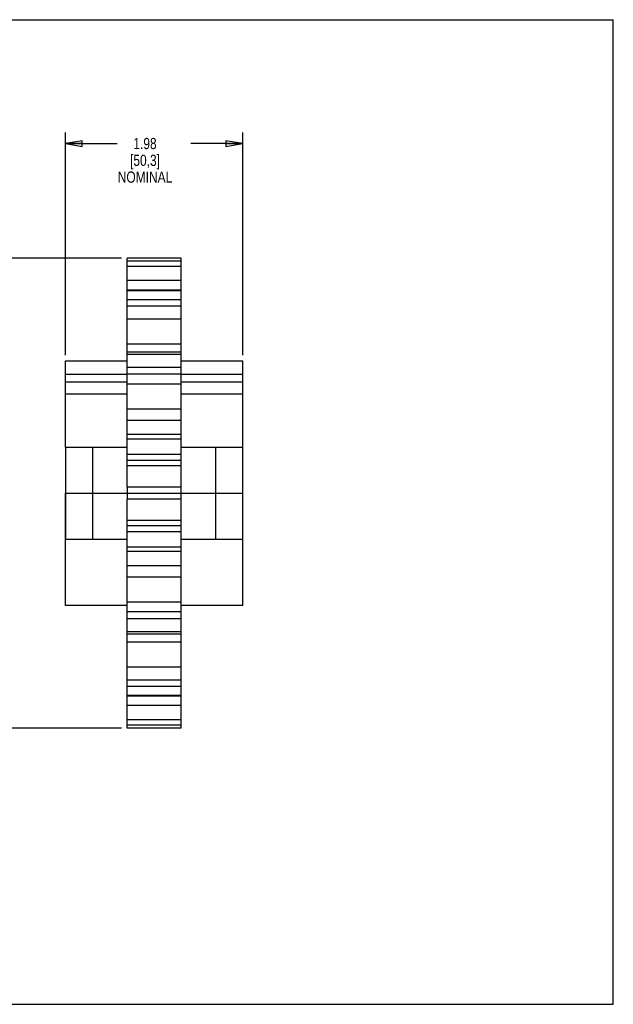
# Model space of a CAD drawing. Header units: inches. Extents: x 0 to 17, y 0 to 11.
# Tile 3 of 3: x 10.4 to 17, y 0 to 11. Entities that reach past the tile are written whole.
import ezdxf

# ---------------------------------------------------------------- set-up
doc = ezdxf.new("R2010")
doc.units = ezdxf.units.IN
doc.header["$LTSCALE"] = 0.935
doc.header["$MEASUREMENT"] = 0
doc.layers.get('0').update_dxf_attribs({"linetype": 'CONTINUOUS'})
doc.layers.add('ALL_FEATURES', color=7, linetype='CONTINUOUS')
doc.styles.get("Standard").update_dxf_attribs({"font": 'txt', "width": 0.8})
doc.dimstyles.new('DIMSTYLE_2', dxfattribs={"dimtxt": 0.125, "dimasz": 0.1875, "dimexe": 0.18, "dimexo": 0.0625, "dimgap": 0.09, "dimtad": 0, "dimtih": 1, "dimtoh": 1, "dimzin": 4, "dimdsep": 46, "dimtxsty": 'STANDARD', "dimblk": 'CLOSED', "dimblk1": 'CLOSED', "dimblk2": 'CLOSED', "dimcen": 0.09, "dimadec": 0, "dimazin": 0, "dimtp": 0.01, "dimtm": 0.01, "dimtfac": 1, "dimtofl": 0, "dimtmove": 0, "dimatfit": 3, "dimldrblk": 'CLOSED', "dimfxl": 1, "dimtolj": 1, "dimtzin": 4, "dimarcsym": 0})

# ---------------------------------------------------------------- blocks, each defined once
blk = doc.blocks.new('_CLOSED')
at = {"color": 0, "linetype": 'BYBLOCK'}
for p, q in [((0, 0), (-1, 0.167)), ((-1, 0.167), (-1, -0.167)), ((-1, -0.167), (0, 0)), ((-1, 0), (0, 0))]:
    blk.add_line(p, q, dxfattribs=at)
blk = doc.blocks.new('*D1')
at = {"color": 3, "linetype": 'CONTINUOUS'}
for p, q in [((10.878, 7.252), (10.878, 9.741)), ((12.858, 7.252), (12.858, 9.741)), ((10.878, 9.616), (11.454, 9.616)), ((12.858, 9.616), (12.279, 9.616))]:
    blk.add_line(p, q, dxfattribs=at)
at = {"color": 3, "linetype": 'CONTINUOUS', "xscale": 0.1875, "yscale": 0.1875, "zscale": 0.1875, "rotation": 180}
blk.add_blockref('_CLOSED', (10.878, 9.616), dxfattribs=at)
at = {"color": 3, "linetype": 'CONTINUOUS', "xscale": 0.1875, "yscale": 0.1875, "zscale": 0.1875}
blk.add_blockref('_CLOSED', (12.858, 9.616), dxfattribs=at)
at = {"color": 3, "linetype": 'CONTINUOUS', "insert": (11.766, 9.679), "char_height": 0.125, "width": 0.7, "attachment_point": 2, "line_spacing_factor": 0.9}
blk.add_mtext('1.98\\P[50,3]\\PNOMINAL', dxfattribs=at)
blk = doc.blocks.new('*D2')
at = {"color": 3, "linetype": 'CONTINUOUS'}
for p, q in [((11.503, 8.336), (2.787, 8.336)), ((2.912, 8.336), (2.912, 6.056)), ((2.912, 3.085), (2.912, 5.431)), ((11.503, 3.085), (2.787, 3.085))]:
    blk.add_line(p, q, dxfattribs=at)
at = {"color": 3, "linetype": 'CONTINUOUS', "xscale": 0.1875, "yscale": 0.1875, "zscale": 0.1875}
for p, rotation in [((2.912, 8.336), 90), ((2.912, 3.085), 270)]:
    blk.add_blockref('_CLOSED', p, dxfattribs=dict(at, rotation=rotation))
at = {"color": 3, "linetype": 'CONTINUOUS', "insert": (2.762, 5.994), "char_height": 0.125, "width": 0.7, "attachment_point": 2, "line_spacing_factor": 0.9}
blk.add_mtext('5.25\\P[133,4]\\PNOMINAL', dxfattribs=at)

msp = doc.modelspace()

# ---------------------------------------------------------------- linework, layer by layer
at = {"color": 7, "linetype": 'CONTINUOUS'}
for p, q in [((0, 11), (17, 11)), ((17, 0), (17, 11)), ((11.565, 5.778), (11.565, 8.336)), ((12.17, 8.336), (11.565, 8.336)), ((12.17, 8.335), (11.565, 8.335)), ((12.17, 8.301), (11.565, 8.301)), ((12.17, 5.778), (12.17, 8.336)), ((12.17, 8.242), (11.565, 8.242)), ((12.17, 8.085), (11.565, 8.085)), ((12.17, 7.98), (11.565, 7.98)), ((12.17, 7.97), (11.565, 7.97)), ((12.17, 7.872), (11.565, 7.872)), ((12.17, 7.799), (11.565, 7.799)), ((12.17, 7.654), (11.565, 7.654)), ((12.17, 7.376), (11.565, 7.376)), ((12.17, 7.287), (11.565, 7.287)), ((12.17, 7.261), (11.565, 7.261)), ((10.878, 6.226), (10.878, 7.19)), ((10.878, 7.19), (11.565, 7.19)), ((12.17, 7.19), (12.858, 7.19)), ((12.858, 6.226), (12.858, 7.19)), ((12.17, 7.115), (11.565, 7.115)), ((10.878, 7.04), (11.565, 7.04)), ((11.565, 6.95), (10.878, 6.95)), ((12.17, 7.039), (11.565, 7.039)), ((12.17, 7.04), (12.858, 7.04)), ((12.858, 6.95), (12.17, 6.95)), ((12.17, 6.928), (11.565, 6.928)), ((11.565, 6.817), (10.878, 6.817)), ((12.858, 6.817), (12.17, 6.817)), ((12.17, 6.648), (11.565, 6.648)), ((12.17, 6.524), (11.565, 6.524)), ((12.17, 6.364), (11.565, 6.364)), ((12.17, 6.315), (11.565, 6.315)), ((10.878, 6.226), (11.565, 6.226)), ((12.17, 6.226), (12.858, 6.226)), ((12.17, 6.143), (11.565, 6.143)), ((12.17, 6.076), (11.565, 6.076)), ((12.17, 6.017), (11.565, 6.017)), ((12.17, 5.778), (11.565, 5.778)), ((10.878, 4.456), (10.878, 5.711)), ((11.565, 3.085), (11.565, 5.644)), ((12.17, 5.644), (11.565, 5.644)), ((12.17, 3.085), (12.17, 5.644)), ((12.858, 4.456), (12.858, 5.711)), ((12.17, 5.405), (11.565, 5.405)), ((12.17, 5.345), (11.565, 5.345)), ((10.878, 5.196), (11.565, 5.196)), ((12.17, 5.278), (11.565, 5.278)), ((12.17, 5.196), (12.858, 5.196)), ((12.17, 5.106), (11.565, 5.106)), ((12.17, 5.058), (11.565, 5.058)), ((12.17, 4.897), (11.565, 4.897)), ((12.17, 4.773), (11.565, 4.773)), ((11.565, 4.456), (10.878, 4.456)), ((12.17, 4.493), (11.565, 4.493)), ((12.858, 4.456), (12.17, 4.456)), ((12.17, 4.383), (11.565, 4.383)), ((12.17, 4.307), (11.565, 4.307)), ((12.17, 4.161), (11.565, 4.161)), ((12.17, 4.134), (11.565, 4.134)), ((12.17, 4.046), (11.565, 4.046)), ((12.17, 3.767), (11.565, 3.767)), ((12.17, 3.622), (11.565, 3.622)), ((12.17, 3.549), (11.565, 3.549)), ((12.17, 3.451), (11.565, 3.451)), ((12.17, 3.441), (11.565, 3.441)), ((12.17, 3.337), (11.565, 3.337)), ((12.17, 3.179), (11.565, 3.179)), ((12.17, 3.12), (11.565, 3.12)), ((12.17, 3.086), (11.565, 3.086)), ((12.17, 3.085), (11.565, 3.085)), ((0, 0), (17, 0))]:
    msp.add_line(p, q, dxfattribs=at)
at = {"layer": 'ALL_FEATURES', "color": 7, "linetype": 'CONTINUOUS'}
for p, q in [((10.878, 6.226), (10.878, 5.196)), ((11.178, 6.226), (11.178, 5.196)), ((12.558, 5.196), (12.558, 6.226)), ((12.858, 5.196), (12.858, 6.226)), ((11.565, 5.778), (11.565, 5.644)), ((12.17, 5.644), (12.17, 5.778)), ((10.878, 5.711), (12.858, 5.711))]:
    msp.add_line(p, q, dxfattribs=at)

# ---------------------------------------------------------------- dimensions: what is measured, and where the dimension line sits
at = {"color": 3, "linetype": 'CONTINUOUS'}
dim = msp.add_linear_dim(base=(12.858, 9.616), p1=(10.878, 7.252), p2=(12.858, 7.252), text='<>\\PNOMINAL', dimstyle='DIMSTYLE_2', dxfattribs=at)
dim.commit()
dim.dimension.update_dxf_attribs({"geometry": '*D1', "text_midpoint": (11.641, 9.429), "dimtype": 160})
dim = msp.add_linear_dim(base=(2.912, 3.085), p1=(11.503, 8.336), p2=(11.503, 3.085), angle=270, text='<>\\PNOMINAL', dimstyle='DIMSTYLE_2', dxfattribs=at)
dim.commit()
dim.dimension.update_dxf_attribs({"geometry": '*D2', "text_midpoint": (2.712, 5.744), "dimtype": 160})

doc.saveas('drawing.dxf')
